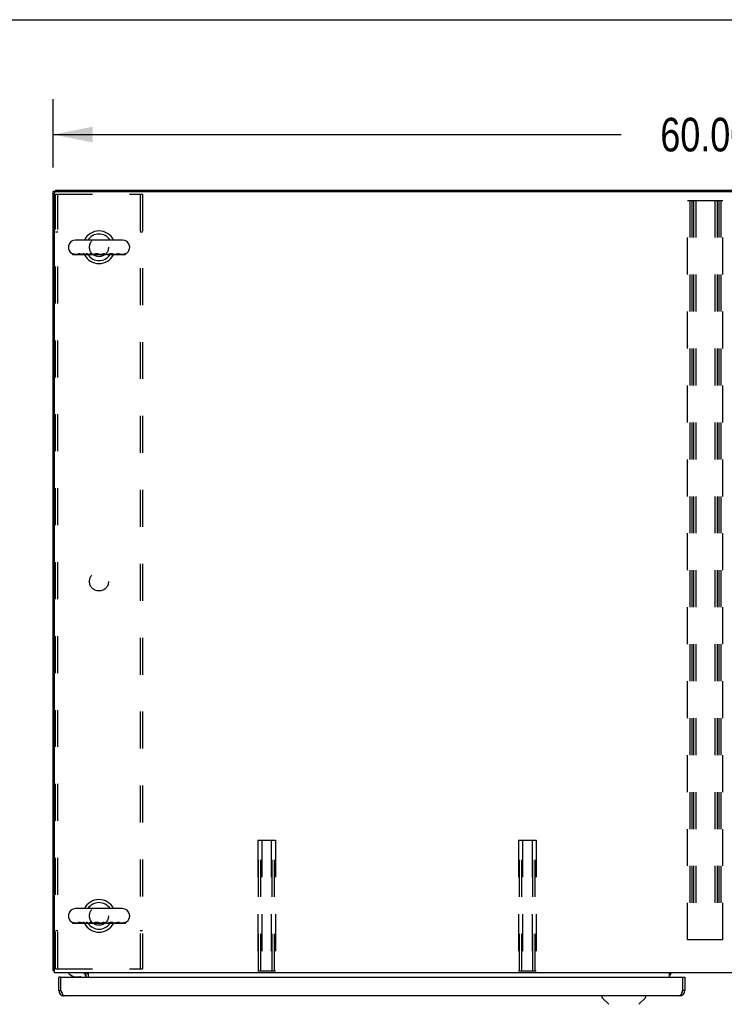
# Model space of a CAD drawing. Header units: inches. Extents: x 0 to 309, y 0 to 200.
# Tile 79 of 109: x 73 to 105, y 155 to 200. Entities that reach past the tile are written whole.
import ezdxf

# ---------------------------------------------------------------- set-up
doc = ezdxf.new("R2010")
doc.units = ezdxf.units.IN
doc.header["$LTSCALE"] = 17
doc.header["$MEASUREMENT"] = 0
doc.linetypes.add('HIDDEN', pattern=[0.2, 0.1, -0.1])
doc.layers.get('0').update_dxf_attribs({"linetype": 'CONTINUOUS'})
for name, color, linetype in [('02___PRT_ALL_AXES', 7, 'CONTINUOUS'), ('DEFAULT_2', 8, 'HIDDEN'), ('DIMENSIONS', 7, 'CONTINUOUS')]:
    doc.layers.add(name, color=color, linetype=linetype)
doc.styles.get("Standard").update_dxf_attribs({"font": 'txt', "width": 0.8})
doc.dimstyles.new('DIMSTYLE_1', dxfattribs={"dimtxt": 1.545455, "dimasz": 1.818182, "dimexe": 0.09, "dimexo": 0.07, "dimgap": 0.0425, "dimtad": 0, "dimtih": 1, "dimtoh": 1, "dimzin": 4, "dimdsep": 46, "dimtxsty": 'Standard', "dimblk": '_FILLED', "dimblk1": '_FILLED', "dimblk2": '_FILLED', "dimcen": 0.09, "dimadec": 0, "dimazin": 0, "dimtfac": 1, "dimtofl": 0, "dimtmove": 0, "dimatfit": 3, "dimldrblk": '_FILLED', "dimfxl": 0, "dimtolj": 1, "dimtzin": 4, "dimarcsym": 0})

# ---------------------------------------------------------------- blocks, each defined once
blk = doc.blocks.new('_FILLED')
at = {"color": 0, "linetype": 'ByBlock'}
blk.add_solid([(0, 0), (-1, 0.2), (-1, -0.2)], dxfattribs=at)
blk = doc.blocks.new('*D1')
at = {"layer": 'DIMENSIONS', "color": 2, "linetype": 'Continuous'}
for p, q in [((74.293, 193.201), (74.293, 196.352)), ((134.293, 193.316), (134.293, 196.352)), ((74.293, 194.716), (100.43, 194.716)), ((134.293, 194.716), (108.157, 194.716))]:
    blk.add_line(p, q, dxfattribs=at)
at = {"layer": 'DIMENSIONS', "color": 2, "linetype": 'Continuous', "xscale": 1.8181818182, "yscale": 1.8181818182, "zscale": 1.8181818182, "rotation": 180}
blk.add_blockref('_FILLED', (74.293, 194.716), dxfattribs=at)
at = {"layer": 'DIMENSIONS', "color": 2, "linetype": 'Continuous', "xscale": 1.8181818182, "yscale": 1.8181818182, "zscale": 1.8181818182}
blk.add_blockref('_FILLED', (134.293, 194.716), dxfattribs=at)
at = {"layer": 'DIMENSIONS', "color": 2, "linetype": 'Continuous', "insert": (104.293, 195.488), "char_height": 1.5455, "width": 6.18182, "attachment_point": 2, "line_spacing_factor": 0.9}
blk.add_mtext('60.00', dxfattribs=at)

msp = doc.modelspace()

# ---------------------------------------------------------------- linework, layer by layer
at = {"color": 7, "linetype": 'Continuous'}
for p, q in [((0, 200), (309.091, 200)), ((74.397, 192.105), (74.293, 192.105)), ((74.397, 192.157), (74.397, 192.104)), ((74.397, 192.157), (134.189, 192.157)), ((77.477, 189.866), (75.317, 189.866)), ((74.987, 189.57), (74.987, 189.494)), ((77.807, 189.57), (77.807, 189.494)), ((75.186, 189.183), (75.186, 189.225)), ((76.131, 189.183), (75.186, 189.183)), ((75.206, 189.183), (75.206, 189.22)), ((75.213, 189.183), (75.213, 189.221)), ((75.44, 189.198), (75.334, 189.198)), ((75.39, 189.183), (75.39, 189.198)), ((75.394, 189.183), (75.394, 189.198)), ((75.438, 189.183), (75.438, 189.198)), ((75.44, 189.217), (75.44, 189.183)), ((75.548, 189.217), (75.541, 189.219)), ((75.556, 189.216), (75.548, 189.217)), ((75.571, 189.212), (75.556, 189.216)), ((75.63, 189.183), (75.63, 189.201)), ((75.66, 189.198), (75.63, 189.198)), ((75.66, 189.183), (75.66, 189.227)), ((75.711, 189.183), (75.711, 189.225)), ((75.77, 189.183), (75.77, 189.199)), ((75.808, 189.199), (75.77, 189.199)), ((75.808, 189.183), (75.808, 189.225)), ((75.859, 189.183), (75.859, 189.227)), ((75.979, 189.198), (75.931, 189.198)), ((75.979, 189.183), (75.979, 189.225)), ((76.036, 189.183), (76.036, 189.225)), ((76.162, 189.198), (76.078, 189.198)), ((76.131, 189.183), (76.131, 189.198)), ((76.162, 189.198), (76.162, 189.183)), ((76.704, 189.183), (76.162, 189.183)), ((76.404, 189.205), (76.402, 189.206)), ((76.406, 189.204), (76.404, 189.205)), ((76.41, 189.202), (76.406, 189.204)), ((76.412, 189.201), (76.41, 189.202)), ((76.413, 189.201), (76.412, 189.201)), ((76.413, 189.183), (76.413, 189.201)), ((76.519, 189.198), (76.413, 189.198)), ((76.422, 189.183), (76.422, 189.198)), ((76.427, 189.183), (76.427, 189.198)), ((76.432, 189.183), (76.432, 189.198)), ((76.59, 189.183), (76.59, 189.225)), ((76.656, 189.183), (76.656, 189.225)), ((76.786, 189.198), (76.678, 189.198)), ((76.704, 189.183), (76.704, 189.198)), ((76.756, 189.198), (76.756, 189.183)), ((77.613, 189.183), (76.756, 189.183)), ((76.87, 189.213), (76.842, 189.207)), ((77.049, 189.183), (77.049, 189.208)), ((77.099, 189.198), (77.049, 189.198)), ((77.2, 189.213), (77.185, 189.21)), ((77.21, 189.215), (77.2, 189.213)), ((77.22, 189.217), (77.21, 189.215)), ((77.337, 189.183), (77.337, 189.215)), ((77.454, 189.198), (77.337, 189.198)), ((77.589, 189.183), (77.589, 189.227)), ((77.595, 189.183), (77.595, 189.225)), ((77.607, 189.183), (77.607, 189.225)), ((77.613, 189.183), (77.613, 189.227)), ((77.477, 159.116), (75.317, 159.116)), ((74.987, 158.82), (74.987, 158.744)), ((77.807, 158.82), (77.807, 158.744)), ((75.186, 158.433), (75.186, 158.475)), ((76.131, 158.433), (75.186, 158.433)), ((75.206, 158.433), (75.206, 158.47)), ((75.213, 158.433), (75.213, 158.471)), ((75.44, 158.448), (75.334, 158.448)), ((75.39, 158.433), (75.39, 158.448)), ((75.394, 158.433), (75.394, 158.448)), ((75.438, 158.433), (75.438, 158.448)), ((75.44, 158.467), (75.44, 158.433)), ((75.548, 158.467), (75.541, 158.469)), ((75.556, 158.466), (75.548, 158.467)), ((75.571, 158.462), (75.556, 158.466)), ((75.589, 158.458), (75.571, 158.462)), ((75.597, 158.457), (75.589, 158.458)), ((75.63, 158.433), (75.63, 158.451)), ((75.66, 158.448), (75.63, 158.448)), ((75.66, 158.433), (75.66, 158.477)), ((75.711, 158.433), (75.711, 158.475)), ((75.77, 158.433), (75.77, 158.449)), ((75.808, 158.449), (75.77, 158.449)), ((75.808, 158.433), (75.808, 158.475)), ((75.859, 158.433), (75.859, 158.477)), ((75.979, 158.448), (75.931, 158.448)), ((75.979, 158.433), (75.979, 158.475)), ((76.036, 158.433), (76.036, 158.475)), ((76.162, 158.448), (76.078, 158.448)), ((76.131, 158.433), (76.131, 158.448)), ((76.162, 158.448), (76.162, 158.433)), ((76.704, 158.433), (76.162, 158.433)), ((76.404, 158.455), (76.402, 158.456)), ((76.406, 158.454), (76.404, 158.455)), ((76.41, 158.452), (76.406, 158.454)), ((76.412, 158.451), (76.41, 158.452)), ((76.413, 158.451), (76.412, 158.451)), ((76.413, 158.433), (76.413, 158.451)), ((76.519, 158.448), (76.413, 158.448)), ((76.422, 158.433), (76.422, 158.448)), ((76.427, 158.433), (76.427, 158.448)), ((76.432, 158.433), (76.432, 158.448)), ((76.59, 158.433), (76.59, 158.475)), ((76.656, 158.433), (76.656, 158.475)), ((76.786, 158.448), (76.678, 158.448)), ((76.704, 158.433), (76.704, 158.448)), ((76.756, 158.448), (76.756, 158.433)), ((77.613, 158.433), (76.756, 158.433)), ((76.87, 158.463), (76.842, 158.457)), ((77.049, 158.433), (77.049, 158.458)), ((77.099, 158.448), (77.049, 158.448)), ((77.19, 158.461), (77.18, 158.459)), ((77.22, 158.467), (77.19, 158.461)), ((77.337, 158.433), (77.337, 158.465)), ((77.454, 158.448), (77.337, 158.448)), ((77.589, 158.433), (77.589, 158.477)), ((77.595, 158.433), (77.595, 158.475)), ((77.607, 158.433), (77.607, 158.475)), ((77.613, 158.433), (77.613, 158.477)), ((74.345, 156.261), (74.293, 156.261)), ((74.647, 155.958), (74.543, 155.958)), ((74.647, 155.958), (74.647, 155.928)), ((75.004, 156.157), (75.004, 156.118)), ((75.004, 156.118), (75.243, 155.98)), ((75.14, 156.04), (75.14, 156.028)), ((75.14, 156.028), (75.16, 156.028)), ((75.243, 155.98), (75.516, 155.98)), ((75.81, 156.156), (75.776, 156.121)), ((75.792, 156), (75.792, 155.958)), ((103.252, 155.958), (103.356, 155.958)), ((103.252, 155.928), (103.252, 155.958)), ((74.543, 155.35), (74.647, 155.35)), ((103.356, 155.35), (103.252, 155.35)), ((99.539, 155.104), (99.539, 155.041)), ((99.848, 154.716), (99.551, 155.014)), ((101.238, 154.716), (101.535, 155.014)), ((101.547, 155.104), (101.547, 155.041))]:
    msp.add_line(p, q, dxfattribs=at)
at = {"color": 3, "linetype": 'Continuous'}
for p, q in [((74.293, 156.261), (74.293, 192.105)), ((74.345, 156.157), (74.345, 192.043)), ((74.408, 192.105), (134.179, 192.105)), ((134.241, 156.157), (74.345, 156.157)), ((74.543, 155.35), (74.543, 155.958)), ((74.647, 155.35), (74.647, 155.928)), ((74.677, 155.958), (103.222, 155.958)), ((75.772, 156.118), (75.773, 156.119)), ((75.773, 156.119), (75.774, 156.12)), ((75.774, 156.12), (75.779, 156.126)), ((75.779, 156.126), (75.78, 156.128)), ((75.814, 155.958), (75.814, 156.015)), ((75.918, 155.958), (75.918, 156.157)), ((102.647, 155.958), (102.647, 156.157)), ((103.252, 155.928), (103.252, 155.35)), ((103.356, 155.958), (103.356, 155.35)), ((74.647, 155.35), (74.658, 155.321)), ((103.109, 155.104), (74.79, 155.104))]:
    msp.add_line(p, q, dxfattribs=at)
at = {"color": 7, "linetype": 'Continuous'}
for points in [[(75.213, 189.221), (75.212, 189.221), (75.211, 189.221), (75.209, 189.221), (75.208, 189.221), (75.207, 189.22), (75.206, 189.22)], [(75.334, 189.198), (75.33, 189.198), (75.32, 189.198), (75.31, 189.199), (75.3, 189.2), (75.29, 189.201), (75.28, 189.203), (75.271, 189.204), (75.261, 189.206), (75.251, 189.209), (75.241, 189.211), (75.232, 189.214), (75.222, 189.218), (75.213, 189.221)], [(75.472, 189.227), (75.469, 189.227), (75.466, 189.227), (75.463, 189.227), (75.46, 189.227), (75.457, 189.226), (75.455, 189.226), (75.453, 189.226), (75.451, 189.225), (75.449, 189.225), (75.447, 189.224), (75.446, 189.224), (75.445, 189.223), (75.443, 189.222), (75.442, 189.222), (75.442, 189.221), (75.441, 189.22), (75.44, 189.219), (75.44, 189.218), (75.44, 189.217), (75.44, 189.217)], [(75.519, 189.223), (75.515, 189.224), (75.512, 189.224), (75.509, 189.224), (75.506, 189.225), (75.502, 189.225), (75.499, 189.226), (75.496, 189.226), (75.494, 189.226), (75.491, 189.226), (75.488, 189.227), (75.485, 189.227), (75.482, 189.227), (75.48, 189.227), (75.477, 189.227), (75.474, 189.227), (75.472, 189.227)], [(75.541, 189.219), (75.537, 189.22), (75.533, 189.22), (75.53, 189.221), (75.526, 189.222), (75.522, 189.222), (75.519, 189.223)], [(75.585, 189.209), (75.574, 189.212), (75.571, 189.212)], [(75.597, 189.207), (75.589, 189.208), (75.585, 189.209)], [(75.63, 189.201), (75.625, 189.201), (75.62, 189.202), (75.615, 189.203), (75.61, 189.204), (75.606, 189.205), (75.601, 189.206), (75.597, 189.207)], [(75.711, 189.225), (75.702, 189.225), (75.694, 189.225), (75.685, 189.226), (75.677, 189.226), (75.668, 189.226), (75.66, 189.227)], [(75.77, 189.199), (75.765, 189.199), (75.761, 189.2), (75.757, 189.201), (75.753, 189.202), (75.75, 189.203), (75.746, 189.204), (75.743, 189.206), (75.74, 189.207), (75.737, 189.208), (75.734, 189.21), (75.731, 189.211), (75.728, 189.213), (75.725, 189.215), (75.722, 189.217), (75.719, 189.219), (75.716, 189.221), (75.714, 189.223), (75.711, 189.225)], [(75.859, 189.227), (75.85, 189.226), (75.842, 189.226), (75.833, 189.226), (75.825, 189.225), (75.816, 189.225), (75.808, 189.225)], [(75.931, 189.198), (75.926, 189.198), (75.921, 189.199), (75.916, 189.199), (75.91, 189.2), (75.905, 189.202), (75.9, 189.203), (75.894, 189.205), (75.889, 189.207), (75.884, 189.21), (75.879, 189.213), (75.874, 189.216), (75.869, 189.219), (75.864, 189.223), (75.859, 189.227)], [(76.036, 189.225), (76.027, 189.225), (76.017, 189.224), (76.008, 189.224), (75.998, 189.224), (75.989, 189.225), (75.979, 189.225)], [(76.078, 189.198), (76.078, 189.198), (76.074, 189.198), (76.071, 189.199), (76.068, 189.2), (76.065, 189.201), (76.061, 189.202), (76.058, 189.204), (76.055, 189.206), (76.052, 189.208), (76.048, 189.211), (76.045, 189.214), (76.042, 189.217), (76.039, 189.221), (76.036, 189.225)], [(76.188, 189.213), (76.185, 189.212), (76.182, 189.21), (76.18, 189.209), (76.178, 189.208), (76.176, 189.207), (76.174, 189.206), (76.172, 189.206), (76.17, 189.205), (76.169, 189.204), (76.167, 189.203), (76.166, 189.202), (76.165, 189.201), (76.164, 189.201), (76.163, 189.2), (76.163, 189.2), (76.162, 189.199), (76.162, 189.199), (76.162, 189.198), (76.162, 189.198)], [(76.28, 189.227), (76.275, 189.227), (76.27, 189.227), (76.265, 189.227), (76.261, 189.227), (76.256, 189.226), (76.251, 189.226), (76.247, 189.226), (76.243, 189.225), (76.238, 189.225), (76.234, 189.224), (76.23, 189.224), (76.227, 189.223), (76.223, 189.222), (76.219, 189.222), (76.216, 189.221), (76.212, 189.22), (76.209, 189.219), (76.205, 189.218), (76.202, 189.217), (76.199, 189.216), (76.196, 189.216), (76.193, 189.215), (76.19, 189.214), (76.188, 189.213)], [(76.34, 189.223), (76.336, 189.224), (76.332, 189.224), (76.329, 189.224), (76.325, 189.225), (76.322, 189.225), (76.318, 189.226), (76.314, 189.226), (76.311, 189.226), (76.307, 189.226), (76.303, 189.227), (76.299, 189.227), (76.296, 189.227), (76.292, 189.227), (76.288, 189.227), (76.284, 189.227), (76.28, 189.227)], [(76.384, 189.212), (76.382, 189.213), (76.38, 189.214), (76.377, 189.215), (76.375, 189.215), (76.372, 189.216), (76.37, 189.217), (76.367, 189.218), (76.364, 189.218), (76.361, 189.219), (76.358, 189.22), (76.355, 189.22), (76.352, 189.221), (76.349, 189.221), (76.346, 189.222), (76.343, 189.222), (76.34, 189.223)], [(76.397, 189.208), (76.395, 189.208), (76.393, 189.209), (76.391, 189.21), (76.389, 189.211), (76.387, 189.212), (76.384, 189.212)], [(76.402, 189.206), (76.401, 189.206), (76.4, 189.207), (76.399, 189.207), (76.397, 189.208)], [(76.59, 189.225), (76.584, 189.221), (76.579, 189.217), (76.574, 189.214), (76.569, 189.211), (76.563, 189.208), (76.558, 189.206), (76.552, 189.204), (76.547, 189.202), (76.541, 189.201), (76.535, 189.2), (76.53, 189.199), (76.524, 189.198), (76.519, 189.198)], [(76.656, 189.225), (76.645, 189.225), (76.634, 189.224), (76.623, 189.224), (76.612, 189.224), (76.601, 189.225), (76.59, 189.225)], [(76.678, 189.198), (76.676, 189.198), (76.674, 189.199), (76.673, 189.2), (76.671, 189.201), (76.669, 189.202), (76.668, 189.204), (76.666, 189.206), (76.664, 189.208), (76.663, 189.211), (76.661, 189.214), (76.659, 189.217), (76.658, 189.221), (76.656, 189.225)], [(76.842, 189.207), (76.834, 189.205), (76.83, 189.204), (76.826, 189.204), (76.822, 189.203), (76.818, 189.202), (76.814, 189.201), (76.81, 189.201), (76.806, 189.2), (76.803, 189.2), (76.799, 189.199), (76.796, 189.199), (76.792, 189.198), (76.789, 189.198), (76.786, 189.198)], [(76.978, 189.227), (76.973, 189.227), (76.968, 189.227), (76.963, 189.227), (76.959, 189.227), (76.954, 189.226), (76.949, 189.226), (76.944, 189.226), (76.939, 189.225), (76.934, 189.225), (76.93, 189.224), (76.925, 189.224), (76.921, 189.223), (76.916, 189.222), (76.911, 189.222), (76.907, 189.221), (76.902, 189.22), (76.897, 189.219), (76.893, 189.218), (76.888, 189.217), (76.883, 189.216), (76.879, 189.215), (76.87, 189.213)], [(77.04, 189.218), (77.038, 189.219), (77.036, 189.22), (77.034, 189.22), (77.032, 189.221), (77.03, 189.222), (77.027, 189.223), (77.025, 189.223), (77.022, 189.224), (77.02, 189.224), (77.017, 189.225), (77.014, 189.225), (77.011, 189.225), (77.008, 189.226), (77.005, 189.226), (77.002, 189.226), (76.999, 189.227), (76.996, 189.227), (76.992, 189.227), (76.989, 189.227), (76.985, 189.227), (76.982, 189.227), (76.978, 189.227)], [(77.049, 189.208), (77.049, 189.209), (77.049, 189.21), (77.049, 189.211), (77.048, 189.212), (77.048, 189.213), (77.047, 189.213), (77.046, 189.214), (77.045, 189.215), (77.043, 189.216), (77.042, 189.217), (77.04, 189.218)], [(77.185, 189.21), (77.175, 189.208), (77.17, 189.207), (77.165, 189.206), (77.16, 189.205), (77.155, 189.204), (77.15, 189.203), (77.145, 189.202), (77.14, 189.202), (77.136, 189.201), (77.131, 189.2), (77.126, 189.2), (77.121, 189.199), (77.116, 189.199), (77.111, 189.199), (77.106, 189.198), (77.101, 189.198), (77.099, 189.198)], [(77.3, 189.227), (77.297, 189.227), (77.293, 189.227), (77.29, 189.227), (77.286, 189.227), (77.282, 189.227), (77.278, 189.226), (77.274, 189.226), (77.27, 189.225), (77.266, 189.225), (77.262, 189.224), (77.258, 189.224), (77.254, 189.223), (77.25, 189.223), (77.246, 189.222), (77.242, 189.221), (77.238, 189.22), (77.233, 189.22), (77.229, 189.219), (77.22, 189.217)], [(77.337, 189.215), (77.337, 189.216), (77.337, 189.217), (77.337, 189.218), (77.336, 189.219), (77.335, 189.22), (77.335, 189.221), (77.334, 189.221), (77.332, 189.222), (77.331, 189.223), (77.33, 189.223), (77.328, 189.224), (77.326, 189.225), (77.324, 189.225), (77.322, 189.225), (77.32, 189.226), (77.318, 189.226), (77.315, 189.227), (77.313, 189.227), (77.31, 189.227), (77.307, 189.227), (77.304, 189.227), (77.3, 189.227)], [(77.589, 189.227), (77.579, 189.223), (77.57, 189.219), (77.56, 189.216), (77.551, 189.213), (77.541, 189.21), (77.531, 189.207), (77.521, 189.205), (77.511, 189.203), (77.501, 189.201), (77.49, 189.2), (77.48, 189.199), (77.47, 189.199), (77.46, 189.198), (77.454, 189.198)], [(77.595, 189.225), (77.594, 189.225), (77.593, 189.225), (77.592, 189.226), (77.591, 189.226), (77.59, 189.226), (77.589, 189.227)], [(77.607, 189.225), (77.597, 189.221), (77.595, 189.22)], [(77.613, 189.227), (77.612, 189.226), (77.611, 189.226), (77.61, 189.226), (77.609, 189.225), (77.608, 189.225), (77.607, 189.225)], [(75.213, 158.471), (75.212, 158.471), (75.211, 158.471), (75.209, 158.471), (75.208, 158.471), (75.207, 158.47), (75.206, 158.47)], [(75.334, 158.448), (75.33, 158.448), (75.32, 158.448), (75.31, 158.449), (75.3, 158.45), (75.29, 158.451), (75.28, 158.453), (75.271, 158.454), (75.261, 158.456), (75.251, 158.459), (75.241, 158.461), (75.232, 158.464), (75.222, 158.468), (75.213, 158.471)], [(75.472, 158.477), (75.469, 158.477), (75.466, 158.477), (75.463, 158.477), (75.46, 158.477), (75.457, 158.476), (75.455, 158.476), (75.453, 158.476), (75.451, 158.475), (75.449, 158.475), (75.447, 158.474), (75.446, 158.474), (75.445, 158.473), (75.443, 158.472), (75.442, 158.472), (75.442, 158.471), (75.441, 158.47), (75.44, 158.469), (75.44, 158.468), (75.44, 158.467), (75.44, 158.467)], [(75.519, 158.473), (75.515, 158.474), (75.512, 158.474), (75.509, 158.474), (75.506, 158.475), (75.502, 158.475), (75.499, 158.476), (75.496, 158.476), (75.494, 158.476), (75.491, 158.476), (75.488, 158.477), (75.485, 158.477), (75.482, 158.477), (75.48, 158.477), (75.477, 158.477), (75.474, 158.477), (75.472, 158.477)], [(75.541, 158.469), (75.537, 158.47), (75.533, 158.47), (75.53, 158.471), (75.526, 158.472), (75.522, 158.472), (75.519, 158.473)], [(75.63, 158.451), (75.625, 158.451), (75.62, 158.452), (75.615, 158.453), (75.61, 158.454), (75.606, 158.455), (75.601, 158.456), (75.597, 158.457)], [(75.711, 158.475), (75.702, 158.475), (75.694, 158.475), (75.685, 158.476), (75.677, 158.476), (75.668, 158.476), (75.66, 158.477)], [(75.77, 158.449), (75.765, 158.449), (75.761, 158.45), (75.757, 158.451), (75.753, 158.452), (75.75, 158.453), (75.746, 158.454), (75.743, 158.456), (75.74, 158.457), (75.737, 158.458), (75.734, 158.46), (75.731, 158.461), (75.728, 158.463), (75.725, 158.465), (75.722, 158.467), (75.719, 158.469), (75.716, 158.471), (75.714, 158.473), (75.711, 158.475)], [(75.859, 158.477), (75.85, 158.476), (75.842, 158.476), (75.833, 158.476), (75.825, 158.475), (75.816, 158.475), (75.808, 158.475)], [(75.931, 158.448), (75.926, 158.448), (75.921, 158.449), (75.916, 158.449), (75.91, 158.45), (75.905, 158.452), (75.9, 158.453), (75.894, 158.455), (75.889, 158.457), (75.884, 158.46), (75.879, 158.463), (75.874, 158.466), (75.869, 158.469), (75.864, 158.473), (75.859, 158.477)], [(76.036, 158.475), (76.027, 158.475), (76.017, 158.474), (76.008, 158.474), (75.998, 158.474), (75.989, 158.475), (75.979, 158.475)], [(76.078, 158.448), (76.078, 158.448), (76.074, 158.448), (76.071, 158.449), (76.068, 158.45), (76.065, 158.451), (76.061, 158.452), (76.058, 158.454), (76.055, 158.456), (76.052, 158.458), (76.048, 158.461), (76.045, 158.464), (76.042, 158.467), (76.039, 158.471), (76.036, 158.475)], [(76.188, 158.463), (76.185, 158.462), (76.182, 158.46), (76.18, 158.459), (76.178, 158.458), (76.176, 158.457), (76.174, 158.456), (76.172, 158.456), (76.17, 158.455), (76.169, 158.454), (76.167, 158.453), (76.166, 158.452), (76.165, 158.451), (76.164, 158.451), (76.163, 158.45), (76.163, 158.45), (76.162, 158.449), (76.162, 158.449), (76.162, 158.448), (76.162, 158.448)], [(76.28, 158.477), (76.275, 158.477), (76.27, 158.477), (76.265, 158.477), (76.261, 158.477), (76.256, 158.476), (76.251, 158.476), (76.247, 158.476), (76.243, 158.475), (76.238, 158.475), (76.234, 158.474), (76.23, 158.474), (76.227, 158.473), (76.223, 158.472), (76.219, 158.472), (76.216, 158.471), (76.212, 158.47), (76.209, 158.469), (76.205, 158.468), (76.202, 158.467), (76.199, 158.466), (76.196, 158.466), (76.193, 158.465), (76.19, 158.464), (76.188, 158.463)], [(76.34, 158.473), (76.336, 158.474), (76.332, 158.474), (76.329, 158.474), (76.325, 158.475), (76.322, 158.475), (76.318, 158.476), (76.314, 158.476), (76.311, 158.476), (76.307, 158.476), (76.303, 158.477), (76.299, 158.477), (76.296, 158.477), (76.292, 158.477), (76.288, 158.477), (76.284, 158.477), (76.28, 158.477)], [(76.384, 158.462), (76.382, 158.463), (76.38, 158.464), (76.377, 158.465), (76.375, 158.465), (76.372, 158.466), (76.37, 158.467), (76.367, 158.468), (76.364, 158.468), (76.361, 158.469), (76.358, 158.47), (76.355, 158.47), (76.352, 158.471), (76.349, 158.471), (76.346, 158.472), (76.343, 158.472), (76.34, 158.473)], [(76.397, 158.458), (76.395, 158.458), (76.393, 158.459), (76.391, 158.46), (76.389, 158.461), (76.387, 158.462), (76.384, 158.462)], [(76.402, 158.456), (76.401, 158.456), (76.4, 158.457), (76.399, 158.457), (76.397, 158.458)], [(76.59, 158.475), (76.584, 158.471), (76.579, 158.467), (76.574, 158.464), (76.569, 158.461), (76.563, 158.458), (76.558, 158.456), (76.552, 158.454), (76.547, 158.452), (76.541, 158.451), (76.535, 158.45), (76.53, 158.449), (76.524, 158.448), (76.519, 158.448)], [(76.656, 158.475), (76.645, 158.475), (76.634, 158.474), (76.623, 158.474), (76.612, 158.474), (76.601, 158.475), (76.59, 158.475)], [(76.678, 158.448), (76.676, 158.448), (76.674, 158.449), (76.673, 158.45), (76.671, 158.451), (76.669, 158.452), (76.668, 158.454), (76.666, 158.456), (76.664, 158.458), (76.663, 158.461), (76.661, 158.464), (76.659, 158.467), (76.658, 158.471), (76.656, 158.475)], [(76.842, 158.457), (76.834, 158.455), (76.83, 158.454), (76.826, 158.454), (76.822, 158.453), (76.818, 158.452), (76.814, 158.451), (76.81, 158.451), (76.806, 158.45), (76.803, 158.45), (76.799, 158.449), (76.796, 158.449), (76.792, 158.448), (76.789, 158.448), (76.786, 158.448)], [(76.978, 158.477), (76.973, 158.477), (76.968, 158.477), (76.963, 158.477), (76.959, 158.477), (76.954, 158.476), (76.949, 158.476), (76.944, 158.476), (76.939, 158.475), (76.934, 158.475), (76.93, 158.474), (76.925, 158.474), (76.921, 158.473), (76.916, 158.472), (76.911, 158.472), (76.907, 158.471), (76.902, 158.47), (76.897, 158.469), (76.893, 158.468), (76.888, 158.467), (76.883, 158.466), (76.879, 158.465), (76.87, 158.463)], [(77.04, 158.468), (77.038, 158.469), (77.036, 158.47), (77.034, 158.47), (77.032, 158.471), (77.03, 158.472), (77.027, 158.473), (77.025, 158.473), (77.022, 158.474), (77.02, 158.474), (77.017, 158.475), (77.014, 158.475), (77.011, 158.475), (77.008, 158.476), (77.005, 158.476), (77.002, 158.476), (76.999, 158.477), (76.996, 158.477), (76.992, 158.477), (76.989, 158.477), (76.985, 158.477), (76.982, 158.477), (76.978, 158.477)], [(77.049, 158.458), (77.049, 158.459), (77.049, 158.46), (77.049, 158.461), (77.048, 158.462), (77.048, 158.463), (77.047, 158.463), (77.046, 158.464), (77.045, 158.465), (77.043, 158.466), (77.042, 158.467), (77.04, 158.468)], [(77.18, 158.459), (77.17, 158.457), (77.165, 158.456), (77.16, 158.455), (77.155, 158.454), (77.15, 158.453), (77.145, 158.452), (77.14, 158.452), (77.136, 158.451), (77.131, 158.45), (77.126, 158.45), (77.121, 158.449), (77.116, 158.449), (77.111, 158.449), (77.106, 158.448), (77.101, 158.448), (77.099, 158.448)], [(77.3, 158.477), (77.297, 158.477), (77.293, 158.477), (77.29, 158.477), (77.286, 158.477), (77.282, 158.477), (77.278, 158.476), (77.274, 158.476), (77.27, 158.475), (77.266, 158.475), (77.262, 158.474), (77.258, 158.474), (77.254, 158.473), (77.25, 158.473), (77.246, 158.472), (77.242, 158.471), (77.238, 158.47), (77.233, 158.47), (77.229, 158.469), (77.22, 158.467)], [(77.337, 158.465), (77.337, 158.466), (77.337, 158.467), (77.337, 158.468), (77.336, 158.469), (77.335, 158.47), (77.335, 158.471), (77.334, 158.471), (77.332, 158.472), (77.331, 158.473), (77.33, 158.473), (77.328, 158.474), (77.326, 158.475), (77.324, 158.475), (77.322, 158.475), (77.32, 158.476), (77.318, 158.476), (77.315, 158.477), (77.313, 158.477), (77.31, 158.477), (77.307, 158.477), (77.304, 158.477), (77.3, 158.477)], [(77.589, 158.477), (77.579, 158.473), (77.57, 158.469), (77.56, 158.466), (77.551, 158.463), (77.541, 158.46), (77.531, 158.457), (77.521, 158.455), (77.511, 158.453), (77.501, 158.451), (77.49, 158.45), (77.48, 158.449), (77.47, 158.449), (77.46, 158.448), (77.454, 158.448)], [(77.595, 158.475), (77.594, 158.475), (77.593, 158.475), (77.592, 158.476), (77.591, 158.476), (77.59, 158.476), (77.589, 158.477)], [(77.607, 158.475), (77.597, 158.471), (77.595, 158.47)], [(77.613, 158.477), (77.612, 158.476), (77.611, 158.476), (77.61, 158.476), (77.609, 158.475), (77.608, 158.475), (77.607, 158.475)]]:
    msp.add_lwpolyline(points, dxfattribs=at)
at = {"color": 3, "linetype": 'Continuous'}
for points in [[(74.321, 156.247), (74.317, 156.248), (74.314, 156.249), (74.311, 156.249), (74.308, 156.25), (74.305, 156.251), (74.303, 156.252), (74.3, 156.253), (74.298, 156.254), (74.297, 156.255), (74.296, 156.256), (74.295, 156.257), (74.294, 156.258), (74.294, 156.26), (74.293, 156.261)], [(74.345, 156.242), (74.345, 156.242), (74.341, 156.243), (74.337, 156.244), (74.333, 156.245), (74.329, 156.246), (74.321, 156.247)], [(75.771, 156.117), (75.771, 156.117), (75.772, 156.117), (75.772, 156.118), (75.772, 156.118)], [(75.78, 156.128), (75.781, 156.13), (75.783, 156.132), (75.785, 156.134), (75.787, 156.137)], [(75.787, 156.137), (75.789, 156.139), (75.791, 156.142), (75.793, 156.144), (75.795, 156.146), (75.798, 156.148), (75.8, 156.151)], [(75.8, 156.151), (75.803, 156.152), (75.805, 156.154), (75.807, 156.155), (75.809, 156.156)], [(103.252, 155.35), (103.241, 155.321), (103.235, 155.306), (103.23, 155.291), (103.225, 155.277), (103.219, 155.263), (103.214, 155.249), (103.208, 155.236), (103.203, 155.223), (103.197, 155.21), (103.192, 155.198), (103.186, 155.187), (103.181, 155.176), (103.175, 155.166), (103.17, 155.156), (103.164, 155.147), (103.159, 155.139), (103.153, 155.132), (103.148, 155.125), (103.142, 155.12), (103.137, 155.115), (103.131, 155.111), (103.126, 155.108), (103.12, 155.106), (103.115, 155.104), (103.109, 155.104)], [(74.658, 155.321), (74.664, 155.306), (74.669, 155.291), (74.675, 155.277), (74.68, 155.263), (74.686, 155.249), (74.691, 155.236), (74.697, 155.223), (74.702, 155.21), (74.708, 155.198), (74.713, 155.187), (74.719, 155.176), (74.724, 155.166), (74.73, 155.156), (74.735, 155.147), (74.741, 155.139), (74.746, 155.132), (74.752, 155.125), (74.757, 155.12), (74.763, 155.115), (74.768, 155.111), (74.773, 155.108), (74.779, 155.106), (74.784, 155.104), (74.79, 155.104)]]:
    msp.add_lwpolyline(points, dxfattribs=at)
for centre, radius, start, end in [((74.408, 192.043), 0.0625, 90, 180), ((74.677, 155.928), 0.03, 90, 180), ((75.672, 156.015), 0.142, 0, 90), ((102.79, 156.015), 0.142, 90, 180), ((103.222, 155.928), 0.03, 0, 90), ((74.79, 155.35), 0.246, 180, 270), ((103.109, 155.35), 0.246, 270, 360)]:
    msp.add_arc(centre, radius, start, end, dxfattribs=at)
at = {"color": 7, "linetype": 'Continuous'}
for centre, radius, start, end in [((76.397, 189.532), 0.75, 26.4733, 153.5267), ((75.317, 189.532), 0.334, 90, 167.5716), ((76.397, 189.532), 0.61, 33.2138, 146.7862), ((77.477, 189.532), 0.334, 12.4284, 90), ((75.144, 189.57), 0.157, 167.5716, 180), ((75.144, 189.494), 0.157, 180, 192.4284), ((75.317, 189.532), 0.334, 192.4284, 250.4972), ((77.477, 189.532), 0.334, 293.8923, 347.5716), ((77.65, 189.57), 0.157, 0, 12.4284), ((77.65, 189.494), 0.157, 347.5716, 360), ((76.397, 189.532), 0.75, 207.781, 332.219), ((76.397, 189.532), 0.61, 214.9483, 325.0517), ((76.397, 158.782), 0.75, 26.4733, 153.5267), ((75.317, 158.782), 0.334, 90, 167.5716), ((76.397, 158.782), 0.61, 33.2138, 146.7862), ((77.477, 158.782), 0.334, 12.4284, 90), ((75.144, 158.82), 0.157, 167.5716, 180), ((75.144, 158.744), 0.157, 180, 192.4284), ((75.317, 158.782), 0.334, 192.4284, 250.4972), ((77.477, 158.782), 0.334, 293.8923, 347.5716), ((77.65, 158.82), 0.157, 0, 12.4284), ((77.65, 158.744), 0.157, 347.5716, 360), ((76.397, 158.782), 0.75, 207.781, 332.219), ((76.397, 158.782), 0.61, 214.9483, 325.0517), ((75.255, 156.043), 0.116, 187.587, 227.2803), ((75.516, 155.882), 0.0984, 50.6352, 90), ((75.462, 156.043), 0.116, 312.7197, 322.4687), ((75.634, 156), 0.157, 0, 90), ((75.672, 156.015), 0.246, 0, 35.3266), ((74.79, 155.35), 0.142, 180, 221.3558), ((74.797, 155.358), 0.15, 183.4654, 218.0665), ((103.109, 155.35), 0.142, 318.6442, 360), ((103.102, 155.358), 0.15, 321.933, 356.535), ((99.578, 155.041), 0.0394, 180, 225), ((101.507, 155.041), 0.0394, 315, 360)]:
    msp.add_arc(centre, radius, start, end, dxfattribs=at)
at = {"layer": '02___PRT_ALL_AXES', "color": 8, "linetype": 'HIDDEN'}
for centre in [(76.397, 189.538), (76.397, 174.163), (76.397, 158.788)]:
    msp.add_circle(centre, 0.438, dxfattribs=at)
at = {"layer": 'DEFAULT_2', "color": 8, "linetype": 'HIDDEN'}
for p, q in [((74.397, 156.35), (74.397, 191.975)), ((74.397, 191.975), (78.397, 191.975)), ((74.501, 156.35), (74.501, 191.975)), ((78.293, 191.975), (78.293, 156.35)), ((78.397, 191.975), (78.397, 156.35)), ((103.481, 157.678), (103.481, 191.678)), ((103.481, 191.678), (105.106, 191.678)), ((103.585, 191.678), (103.585, 157.678)), ((103.668, 191.678), (103.668, 157.678)), ((103.752, 191.678), (103.752, 157.678)), ((103.856, 191.678), (103.856, 157.678)), ((104.731, 191.678), (104.731, 157.678)), ((104.835, 191.678), (104.835, 157.678)), ((104.918, 191.678), (104.918, 157.678)), ((105.002, 191.678), (105.002, 157.678)), ((105.106, 157.678), (105.106, 191.678)), ((74.501, 190.225), (74.397, 190.225)), ((78.397, 190.225), (78.293, 190.225)), ((83.7, 162.261), (83.7, 156.261)), ((83.7, 162.261), (84.512, 162.261)), ((83.74, 156.261), (83.74, 162.261)), ((83.847, 156.261), (83.847, 162.261)), ((83.887, 162.261), (83.887, 156.261)), ((84.325, 162.261), (84.325, 156.261)), ((84.365, 156.261), (84.365, 162.261)), ((84.472, 156.261), (84.472, 162.261)), ((84.512, 162.261), (84.512, 156.261)), ((95.7, 162.261), (96.512, 162.261)), ((95.7, 162.261), (95.7, 156.261)), ((95.74, 156.261), (95.74, 162.261)), ((95.847, 156.261), (95.847, 162.261)), ((95.887, 162.261), (95.887, 156.261)), ((96.325, 162.261), (96.325, 156.261)), ((96.365, 156.261), (96.365, 162.261)), ((96.472, 156.261), (96.472, 162.261)), ((96.512, 162.261), (96.512, 156.261)), ((74.501, 158.1), (74.397, 158.1)), ((78.397, 158.1), (78.293, 158.1)), ((105.106, 157.678), (103.481, 157.678)), ((74.397, 156.35), (78.397, 156.35)), ((83.7, 156.261), (84.512, 156.261)), ((95.7, 156.261), (96.512, 156.261))]:
    msp.add_line(p, q, dxfattribs=at)

# ---------------------------------------------------------------- dimensions: what is measured, and where the dimension line sits
at = {"layer": 'DIMENSIONS', "color": 2, "linetype": 'Continuous'}
dim = msp.add_linear_dim(base=(134.293, 194.716), p1=(74.293, 196.422), p2=(134.293, 196.422), dimstyle='DIMSTYLE_1', dxfattribs=at)
dim.commit()
dim.dimension.update_dxf_attribs({"geometry": '*D1', "text_midpoint": (104.293, 194.716), "dimtype": 160})

doc.saveas('drawing.dxf')
